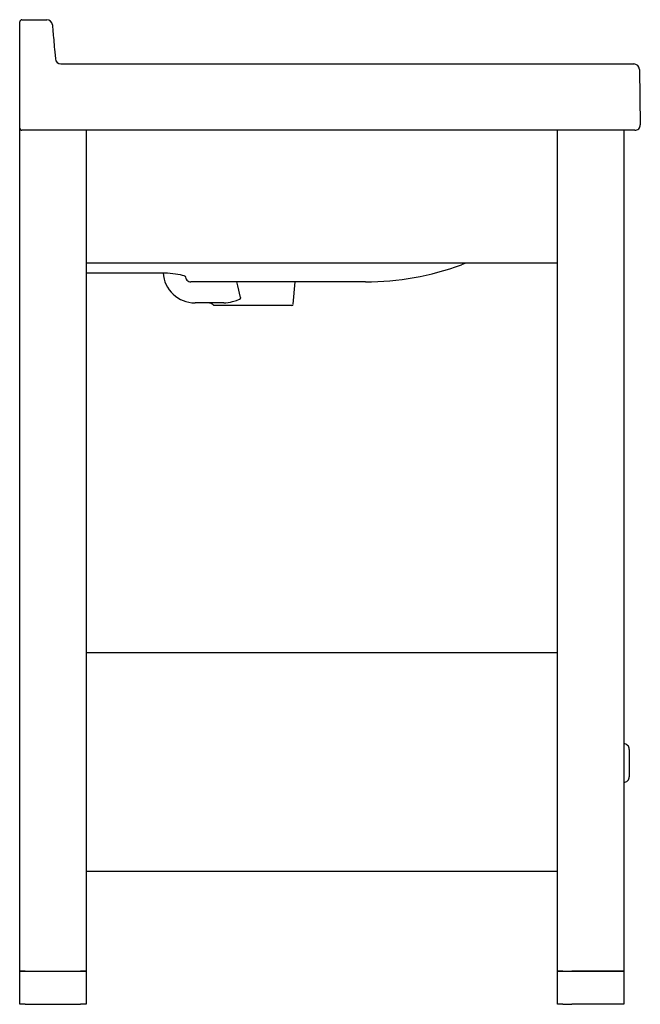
# Model space of a CAD drawing. Header units: metres. Extents: x 159.635 to 160.196, y 239.877 to 240.767.
import ezdxf

# ---------------------------------------------------------------- set-up
doc = ezdxf.new("R2010")
doc.units = ezdxf.units.M
doc.layers.add('sanindusa', color=3, linetype='Continuous')

msp = doc.modelspace()

# ---------------------------------------------------------------- linework, layer by layer
at = {"layer": 'sanindusa'}
for p, q in [((159.63498, 240.73789), (159.63498, 240.7654)), ((159.63698, 240.7674), (159.65952, 240.7674)), ((159.63498, 240.67245), (159.63498, 240.73789)), ((159.66665, 240.73827), (159.66721, 240.73196)), ((159.67219, 240.7274), (160.13507, 240.7274)), ((159.67219, 240.7274), (159.67219, 240.7274)), ((159.67219, 240.7274), (159.69778, 240.7274)), ((159.69778, 240.7274), (160.09384, 240.7274)), ((160.09384, 240.7274), (160.12903, 240.7274)), ((160.13507, 240.7274), (160.19007, 240.7274)), ((160.19507, 240.72249), (160.19594, 240.67249)), ((159.63498, 240.6774), (159.63498, 240.6794)), ((159.63498, 240.6774), (159.63498, 240.6794)), ((159.63498, 240.6694), (159.63498, 240.67245)), ((159.63498, 239.9074), (159.63498, 240.6694)), ((160.13595, 240.6674), (159.63698, 240.6674)), ((159.69498, 240.6674), (159.69498, 239.9074)), ((160.12098, 239.9074), (160.12098, 240.6674)), ((160.19094, 240.6674), (160.13595, 240.6674)), ((160.18098, 240.6674), (160.18098, 239.9074)), ((160.12098, 240.5474), (159.69498, 240.5474)), ((160.03785, 240.5474), (160.03417, 240.54585)), ((159.69498, 240.53854), (159.76443, 240.53854)), ((159.94748, 240.5304), (159.78968, 240.5304)), ((159.88206, 240.51011), (159.88391, 240.5304)), ((159.81941, 240.5114), (159.79351, 240.5114)), ((159.82248, 240.5092), (159.81048, 240.5092)), ((159.82969, 240.5092), (159.82248, 240.5092)), ((159.83163, 240.5092), (159.82969, 240.5092)), ((159.88107, 240.5092), (159.83163, 240.5092)), ((159.69498, 240.1954), (160.12098, 240.1954)), ((160.18598, 240.10781), (160.18598, 240.08299)), ((160.12098, 239.9974), (159.69498, 239.9974)), ((159.63498, 239.8774), (159.63498, 239.9074)), ((159.63498, 239.9074), (159.63998, 239.9074)), ((159.63998, 239.9074), (159.63498, 239.9074)), ((159.63998, 239.9074), (159.68998, 239.9074)), ((159.63998, 239.9074), (159.68998, 239.9074)), ((159.68998, 239.9074), (159.69498, 239.9074)), ((159.69498, 239.9074), (159.68998, 239.9074)), ((159.69498, 239.9074), (159.69498, 239.8774)), ((160.12098, 239.8774), (160.12098, 239.9074)), ((160.12098, 239.9074), (160.12598, 239.9074)), ((160.12598, 239.9074), (160.12098, 239.9074)), ((160.12598, 239.9074), (160.13398, 239.9074)), ((160.12598, 239.9074), (160.13398, 239.9074)), ((160.13398, 239.9074), (160.18098, 239.9074)), ((160.18098, 239.9074), (160.13398, 239.9074)), ((160.18098, 239.9074), (160.18098, 239.8774)), ((159.63998, 239.8774), (159.63498, 239.8774)), ((159.63998, 239.8774), (159.68998, 239.8774)), ((159.69498, 239.8774), (159.68998, 239.8774)), ((160.12598, 239.8774), (160.12098, 239.8774)), ((160.12598, 239.8774), (160.13398, 239.8774)), ((160.18098, 239.8774), (160.13398, 239.8774))]:
    msp.add_line(p, q, dxfattribs=at)
at = {"layer": 'sanindusa', "flags": 128}
for points in [[(159.6645, 240.76283), (159.66451, 240.76273), (159.66454, 240.76242), (159.66459, 240.7619), (159.66465, 240.76118), (159.66473, 240.76027), (159.66483, 240.75917), (159.66494, 240.75789), (159.66506, 240.75645), (159.6652, 240.75485), (159.66536, 240.7531), (159.66552, 240.75123), (159.66569, 240.74925), (159.66587, 240.74718), (159.66606, 240.74502), (159.66626, 240.74281), (159.66645, 240.74055), (159.66665, 240.73827)], [(159.76443, 240.53854), (159.76584, 240.53853), (159.76844, 240.53844), (159.77099, 240.53828), (159.77342, 240.53804), (159.77577, 240.53773), (159.77797, 240.53737), (159.77994, 240.53696), (159.78172, 240.53653), (159.78323, 240.53609), (159.7844, 240.53568), (159.78468, 240.53556)], [(159.83463, 240.51631), (159.83202, 240.52685), (159.83127, 240.5304)], [(159.8274, 240.51257), (159.83088, 240.51353), (159.83376, 240.51476), (159.83451, 240.51537), (159.83467, 240.51562), (159.83473, 240.51583), (159.83472, 240.51608), (159.83463, 240.51631)]]:
    msp.add_lwpolyline(points, dxfattribs=at)
at = {"layer": 'sanindusa'}
for centre, radius, start, end in [((159.63698, 240.7654), 0.002, 90, 180), ((159.65952, 240.7624), 0.005, 5, 90), ((159.67219, 240.7324), 0.005, 185.01137, 269.99706), ((159.67219, 240.7324), 0.005, 185, 270), ((160.19007, 240.7224), 0.005, 1, 90), ((159.63698, 240.6694), 0.002, 180, 270), ((160.19094, 240.6724), 0.005, 270, 1), ((159.94748, 240.7814), 0.251, 270.00013, 290.20568), ((159.79351, 240.5404), 0.029, 183.67554, 270), ((159.78968, 240.5354), 0.005, 178.16321, 270), ((159.80584, 240.5064), 0.005, 39.29648, 90), ((159.81048, 240.5102), 0.001, 219.29648, 270), ((159.81835, 240.54638), 0.035, 271.72864, 284.98038), ((159.88107, 240.5102), 0.001, 270, 354.8), ((160.18098, 240.10781), 0.005, 0, 91), ((160.18098, 240.08299), 0.005, 269, 0)]:
    msp.add_arc(centre, radius, start, end, dxfattribs=at)
msp.add_ellipse((159.66215, 240.7324), major_axis=(0.00506, -0.00044), ratio=0.016869, start_param=6.270206, end_param=6.286138, dxfattribs=at)

doc.saveas('drawing.dxf')
